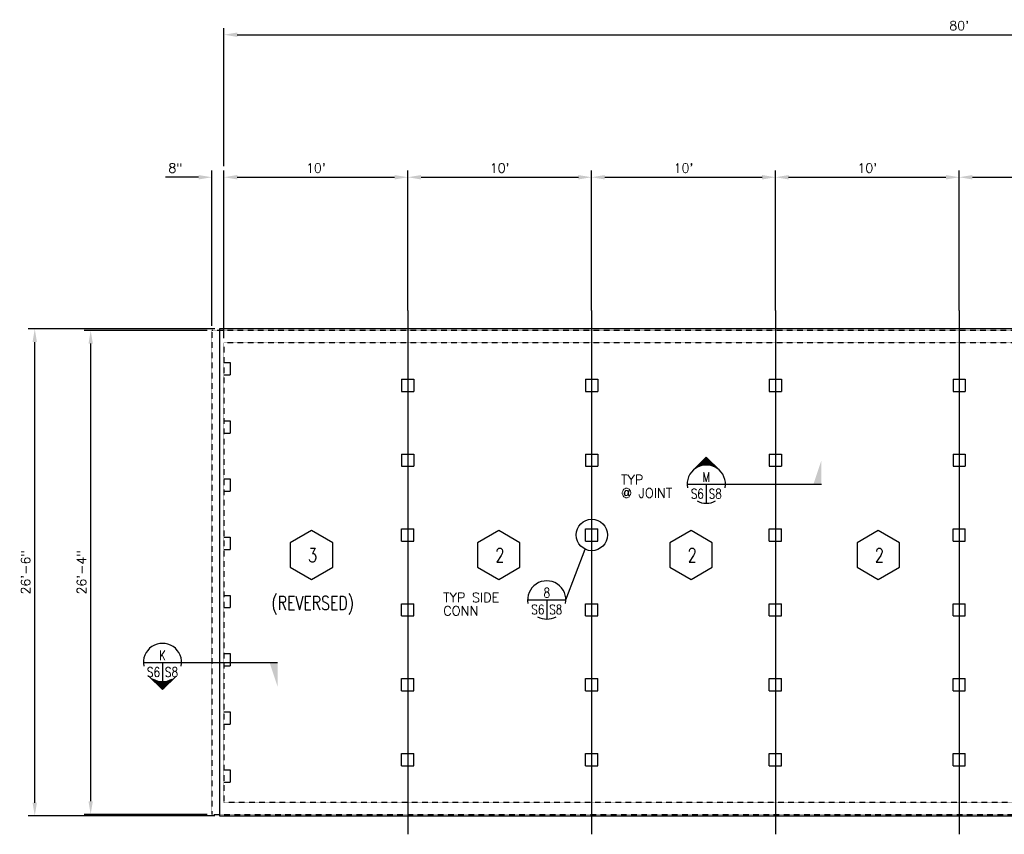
# Model space of a CAD drawing. Header units: inches. Extents: x 870 to 2160, y 2843 to 3530.
import ezdxf
from ezdxf.enums import TextEntityAlignment as Align

# ---------------------------------------------------------------- set-up
doc = ezdxf.new("R2010")
doc.units = ezdxf.units.IN
doc.header["$MEASUREMENT"] = 0
doc.linetypes.add('DASH4', pattern=[0.20500000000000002, 0.125, -0.08])
doc.layers.get('0').update_dxf_attribs({"linetype": 'CONTINUOUS'})
doc.layers.get('DEFPOINTS').update_dxf_attribs({"linetype": 'CONTINUOUS'})
for name, color, linetype in [('S-ANNO-DIMS', 2, 'CONTINUOUS'), ('S-ANNO-KEYN', 7, 'CONTINUOUS'), ('S-ANNO-SYMB', 2, 'CONTINUOUS'), ('S-FLOR-LW07', 6, 'CONTINUOUS'), ('S-PR-HIDDEN', 4, 'DASH4'), ('S-PR-ROOF-PANEL', 4, 'CONTINUOUS')]:
    doc.layers.add(name, color=color, linetype=linetype)
doc.styles.add('ROMANS', font='simplex.shx')
doc.styles.add('SIMPLEX', font='simplex.shx')
doc.styles.get("Standard").update_dxf_attribs({"font": 'simplex.shx'})
doc.styles.add('TIGHT', font='SIMPLEX', dxfattribs={"width": 0.85})
doc.dimstyles.new('DIM', dxfattribs={"dimscale": 48, "dimtxt": 0.125, "dimasz": 0.18, "dimexe": 0.09, "dimexo": 0.0625, "dimgap": 0.05, "dimtad": 1, "dimdec": 0, "dimzin": 0, "dimdsep": 46, "dimlunit": 4, "dimtxsty": 'SIMPLEX', "dimcen": 0.09, "dimadec": 0, "dimazin": 0, "dimtfac": 1, "dimtdec": 0, "dimtofl": 0, "dimtmove": 0, "dimatfit": 3, "dimfxl": 0, "dimfrac": 1, "dimtolj": 1, "dimtzin": 0, "dimarcsym": 0})

# ---------------------------------------------------------------- blocks, each defined once
blk = doc.blocks.new('DETTAG')
at = {"linetype": 'Continuous'}
blk.add_line((-0.25, 0), (0.25, 0), dxfattribs=at)
blk.add_line((0, 0), (0, -0.25))
for start, end in [(349.1930771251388, 190.8069228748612), (241.0449756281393, 298.9550243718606)]:
    blk.add_arc((0, 0), 0.25, start, end)
at = {"style": 'TIGHT', "width": 0.8}
blk.add_attdef('NO', text='', height=0.125, dxfattribs=at).set_placement((0, 0.03125), align=Align.CENTER)
blk.add_attdef('FROM', text='', height=0.125, dxfattribs=at).set_placement((-0.03125, -0.1875), align=Align.RIGHT)
blk.add_attdef('TO', (0.03125, -0.1875), '', height=0.125, dxfattribs=at)
blk = doc.blocks.new('ARROWUW')
for q in [(-0.1767766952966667, 0.1767766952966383), (0.1767766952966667, 0.1767766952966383)]:
    blk.add_line((0, 0.3535533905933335), q)
at = {"color": 0, "linetype": 'Continuous'}
for p, q in [((-0.09375600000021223, 0.2317537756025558), (-0.09375600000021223, 0.2597973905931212)), ((-0.07813100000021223, 0.2374774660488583), (-0.07813100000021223, 0.2754223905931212)), ((-0.06250600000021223, 0.2420599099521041), (-0.06250600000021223, 0.2910473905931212)), ((-0.04688100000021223, 0.2455650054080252), (-0.04688100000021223, 0.3066723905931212)), ((-0.03125600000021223, 0.2480384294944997), (-0.03125600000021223, 0.3222973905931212)), ((-0.01563100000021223, 0.249510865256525), (-0.01563100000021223, 0.3379223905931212)), ((-6.000000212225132e-06, 0.2500000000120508), (-6.000000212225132e-06, 0.3535473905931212)), ((0.01561899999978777, 0.2495116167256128), (0.01561899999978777, 0.3379343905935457)), ((0.03124399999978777, 0.2480399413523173), (0.03124399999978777, 0.3223093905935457)), ((0.04686899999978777, 0.2455672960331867), (0.04686899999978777, 0.3066843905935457)), ((0.06249399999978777, 0.242063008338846), (0.06249399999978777, 0.2910593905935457)), ((0.07811899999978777, 0.2374814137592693), (0.07811899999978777, 0.2754343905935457)), ((0.09374399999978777, 0.2317586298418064), (0.09374399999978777, 0.2598093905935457)), ((-0.1718810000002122, 0.1815404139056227), (-0.1718810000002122, 0.1816723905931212)), ((-0.1562560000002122, 0.1951513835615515), (-0.1562560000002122, 0.1972973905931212)), ((-0.1406310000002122, 0.2066952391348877), (-0.1406310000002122, 0.2129223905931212)), ((-0.1250060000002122, 0.2165028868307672), (-0.1250060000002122, 0.2285473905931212)), ((-0.1093810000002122, 0.2248016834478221), (-0.1093810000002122, 0.2441723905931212)), ((0.1093689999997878, 0.2248075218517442), (0.1093689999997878, 0.2441843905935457)), ((0.1249939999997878, 0.2165098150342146), (0.1249939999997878, 0.2285593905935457)), ((0.1406189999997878, 0.206703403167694), (0.1406189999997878, 0.2129343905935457)), ((0.1562439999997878, 0.195160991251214), (0.1562439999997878, 0.1973093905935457)), ((0.1718689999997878, 0.1815517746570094), (0.1718689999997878, 0.1816843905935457))]:
    blk.add_line(p, q, dxfattribs=at)
blk = doc.blocks.new('POINT')
blk.add_solid([(0.3125, -7.999999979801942e-06), (0, 0.1035453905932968), (0, 0)])
blk = doc.blocks.new('*D8')
at = {"layer": 'DEFPOINTS', "color": 0, "linetype": 'Continuous'}
for p in [(1003.853535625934, 3426.720147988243), (995.8535356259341, 3326.700608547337), (1003.853535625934, 3318.704546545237)]:
    blk.add_point(p, dxfattribs=at)
at = {"layer": 'S-ANNO-DIMS', "color": 0, "linetype": 'Continuous', "lineweight": -2}
for p, q in [((987.2135356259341, 3426.720147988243), (965.7735356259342, 3426.720147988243)), ((995.8535356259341, 3329.700608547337), (995.8535356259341, 3431.040147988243)), ((1003.853535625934, 3321.704546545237), (1003.853535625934, 3431.040147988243)), ((1012.493535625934, 3426.720147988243), (1021.133535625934, 3426.720147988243))]:
    blk.add_line(p, q, dxfattribs=at)
at = {"layer": 'S-ANNO-DIMS', "color": 0, "linetype": 'Continuous'}
for points in [[(987.2135356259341, 3428.160147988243), (987.2135356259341, 3425.280147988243), (995.8535356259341, 3426.720147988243)], [(1012.493535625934, 3428.160147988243), (1012.493535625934, 3425.280147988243), (1003.853535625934, 3426.720147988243)]]:
    blk.add_solid(points, dxfattribs=at)
at = {"layer": 'S-ANNO-DIMS', "color": 0, "linetype": 'Continuous', "insert": (972.1735356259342, 3432.691576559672), "char_height": 6, "attachment_point": 5, "style": 'SIMPLEX'}
blk.add_mtext('\\A1;8"', dxfattribs=at)
blk = doc.blocks.new('*D9')
at = {"layer": 'DEFPOINTS', "color": 0, "linetype": 'Continuous'}
for p in [(1123.853536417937, 3426.720147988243), (1003.853535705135, 3336.693695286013), (1123.853536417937, 3336.696672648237)]:
    blk.add_point(p, dxfattribs=at)
at = {"layer": 'S-ANNO-DIMS', "color": 0, "linetype": 'Continuous', "lineweight": -2}
for p, q in [((1003.853535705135, 3339.693695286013), (1003.853535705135, 3431.040147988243)), ((1012.493535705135, 3426.720147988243), (1115.213536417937, 3426.720147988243)), ((1123.853536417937, 3339.696672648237), (1123.853536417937, 3431.040147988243))]:
    blk.add_line(p, q, dxfattribs=at)
at = {"layer": 'S-ANNO-DIMS', "color": 0, "linetype": 'Continuous'}
for points in [[(1012.493535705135, 3428.160147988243), (1012.493535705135, 3425.280147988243), (1003.853535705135, 3426.720147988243)], [(1115.213536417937, 3428.160147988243), (1115.213536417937, 3425.280147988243), (1123.853536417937, 3426.720147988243)]]:
    blk.add_solid(points, dxfattribs=at)
at = {"layer": 'S-ANNO-DIMS', "color": 0, "linetype": 'Continuous', "insert": (1063.853536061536, 3432.691576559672), "char_height": 6, "attachment_point": 5, "style": 'SIMPLEX'}
blk.add_mtext("\\A1;10'", dxfattribs=at)
blk = doc.blocks.new('*D10')
at = {"layer": 'DEFPOINTS', "color": 0, "linetype": 'Continuous'}
for p in [(1243.853537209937, 3426.720147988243), (1123.853536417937, 3336.696672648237), (1243.853537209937, 3336.696672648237)]:
    blk.add_point(p, dxfattribs=at)
at = {"layer": 'S-ANNO-DIMS', "color": 0, "linetype": 'Continuous', "lineweight": -2}
for p, q in [((1123.853536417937, 3339.696672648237), (1123.853536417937, 3431.040147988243)), ((1132.493536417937, 3426.720147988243), (1235.213537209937, 3426.720147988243)), ((1243.853537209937, 3339.696672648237), (1243.853537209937, 3431.040147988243))]:
    blk.add_line(p, q, dxfattribs=at)
at = {"layer": 'S-ANNO-DIMS', "color": 0, "linetype": 'Continuous'}
for points in [[(1132.493536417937, 3428.160147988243), (1132.493536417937, 3425.280147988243), (1123.853536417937, 3426.720147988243)], [(1235.213537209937, 3428.160147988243), (1235.213537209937, 3425.280147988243), (1243.853537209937, 3426.720147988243)]]:
    blk.add_solid(points, dxfattribs=at)
at = {"layer": 'S-ANNO-DIMS', "color": 0, "linetype": 'Continuous', "insert": (1183.853536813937, 3432.691576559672), "char_height": 6, "attachment_point": 5, "style": 'SIMPLEX'}
blk.add_mtext("\\A1;10'", dxfattribs=at)
blk = doc.blocks.new('*D11')
at = {"layer": 'DEFPOINTS', "color": 0, "linetype": 'Continuous'}
for p in [(1363.853538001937, 3426.720147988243), (1243.853537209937, 3336.696672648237), (1363.853538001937, 3336.696672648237)]:
    blk.add_point(p, dxfattribs=at)
at = {"layer": 'S-ANNO-DIMS', "color": 0, "linetype": 'Continuous', "lineweight": -2}
for p, q in [((1243.853537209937, 3339.696672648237), (1243.853537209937, 3431.040147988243)), ((1252.493537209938, 3426.720147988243), (1355.213538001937, 3426.720147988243)), ((1363.853538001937, 3339.696672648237), (1363.853538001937, 3431.040147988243))]:
    blk.add_line(p, q, dxfattribs=at)
at = {"layer": 'S-ANNO-DIMS', "color": 0, "linetype": 'Continuous'}
for points in [[(1252.493537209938, 3428.160147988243), (1252.493537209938, 3425.280147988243), (1243.853537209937, 3426.720147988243)], [(1355.213538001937, 3428.160147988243), (1355.213538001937, 3425.280147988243), (1363.853538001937, 3426.720147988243)]]:
    blk.add_solid(points, dxfattribs=at)
at = {"layer": 'S-ANNO-DIMS', "color": 0, "linetype": 'Continuous', "insert": (1303.853537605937, 3432.691576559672), "char_height": 6, "attachment_point": 5, "style": 'SIMPLEX'}
blk.add_mtext("\\A1;10'", dxfattribs=at)
blk = doc.blocks.new('*D12')
at = {"layer": 'DEFPOINTS', "color": 0, "linetype": 'Continuous'}
for p in [(1483.853538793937, 3426.720147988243), (1363.853538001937, 3336.696672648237), (1483.853538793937, 3336.696672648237)]:
    blk.add_point(p, dxfattribs=at)
at = {"layer": 'S-ANNO-DIMS', "color": 0, "linetype": 'Continuous', "lineweight": -2}
for p, q in [((1363.853538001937, 3339.696672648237), (1363.853538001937, 3431.040147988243)), ((1372.493538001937, 3426.720147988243), (1475.213538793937, 3426.720147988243)), ((1483.853538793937, 3339.696672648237), (1483.853538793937, 3431.040147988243))]:
    blk.add_line(p, q, dxfattribs=at)
at = {"layer": 'S-ANNO-DIMS', "color": 0, "linetype": 'Continuous'}
for points in [[(1372.493538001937, 3428.160147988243), (1372.493538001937, 3425.280147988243), (1363.853538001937, 3426.720147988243)], [(1475.213538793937, 3428.160147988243), (1475.213538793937, 3425.280147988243), (1483.853538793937, 3426.720147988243)]]:
    blk.add_solid(points, dxfattribs=at)
at = {"layer": 'S-ANNO-DIMS', "color": 0, "linetype": 'Continuous', "insert": (1423.853538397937, 3432.691576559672), "char_height": 6, "attachment_point": 5, "style": 'SIMPLEX'}
blk.add_mtext("\\A1;10'", dxfattribs=at)
blk = doc.blocks.new('*D13')
at = {"layer": 'DEFPOINTS', "color": 0, "linetype": 'Continuous'}
for p in [(1603.853539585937, 3426.720147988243), (1483.853538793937, 3336.696672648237), (1603.853539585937, 3336.696672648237)]:
    blk.add_point(p, dxfattribs=at)
at = {"layer": 'S-ANNO-DIMS', "color": 0, "linetype": 'Continuous', "lineweight": -2}
for p, q in [((1483.853538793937, 3339.696672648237), (1483.853538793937, 3431.040147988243)), ((1492.493538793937, 3426.720147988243), (1595.213539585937, 3426.720147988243)), ((1603.853539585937, 3339.696672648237), (1603.853539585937, 3431.040147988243))]:
    blk.add_line(p, q, dxfattribs=at)
at = {"layer": 'S-ANNO-DIMS', "color": 0, "linetype": 'Continuous'}
for points in [[(1492.493538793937, 3428.160147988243), (1492.493538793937, 3425.280147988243), (1483.853538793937, 3426.720147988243)], [(1595.213539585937, 3428.160147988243), (1595.213539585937, 3425.280147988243), (1603.853539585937, 3426.720147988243)]]:
    blk.add_solid(points, dxfattribs=at)
at = {"layer": 'S-ANNO-DIMS', "color": 0, "linetype": 'Continuous', "insert": (1543.853539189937, 3432.691576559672), "char_height": 6, "attachment_point": 5, "style": 'SIMPLEX'}
blk.add_mtext("\\A1;10'", dxfattribs=at)
blk = doc.blocks.new('*D21')
at = {"layer": 'DEFPOINTS', "color": 0, "linetype": 'Continuous'}
for p in [(916.8182268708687, 3326.700608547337), (995.8535356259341, 3326.700608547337), (995.8535356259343, 3010.700608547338)]:
    blk.add_point(p, dxfattribs=at)
at = {"layer": 'S-ANNO-DIMS', "color": 0, "linetype": 'Continuous', "lineweight": -2}
for p, q in [((992.8535356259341, 3326.700608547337), (912.4982268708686, 3326.700608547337)), ((916.8182268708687, 3019.340608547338), (916.8182268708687, 3318.060608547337)), ((992.8535356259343, 3010.700608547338), (912.4982268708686, 3010.700608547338))]:
    blk.add_line(p, q, dxfattribs=at)
at = {"layer": 'S-ANNO-DIMS', "color": 0, "linetype": 'Continuous'}
for points in [[(915.3782268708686, 3318.060608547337), (918.2582268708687, 3318.060608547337), (916.8182268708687, 3326.700608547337)], [(915.3782268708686, 3019.340608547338), (918.2582268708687, 3019.340608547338), (916.8182268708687, 3010.700608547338)]]:
    blk.add_solid(points, dxfattribs=at)
at = {"layer": 'S-ANNO-DIMS', "color": 0, "linetype": 'Continuous', "insert": (910.8467982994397, 3168.700608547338), "char_height": 6, "attachment_point": 5, "rotation": 90, "style": 'SIMPLEX'}
blk.add_mtext('\\A1;26\'-4"', dxfattribs=at)
blk = doc.blocks.new('*D23')
at = {"layer": 'DEFPOINTS', "color": 0, "linetype": 'Continuous'}
for p in [(1963.858463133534, 3519.760424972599), (1963.858463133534, 3486.328229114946), (1003.853535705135, 3431.040147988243)]:
    blk.add_point(p, dxfattribs=at)
at = {"layer": 'S-ANNO-DIMS', "color": 0, "linetype": 'Continuous', "lineweight": -2}
for p, q in [((1003.853535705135, 3434.040147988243), (1003.853535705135, 3524.080424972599)), ((1963.858463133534, 3489.328229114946), (1963.858463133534, 3524.080424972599)), ((1012.493535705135, 3519.760424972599), (1955.218463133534, 3519.760424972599))]:
    blk.add_line(p, q, dxfattribs=at)
at = {"layer": 'S-ANNO-DIMS', "color": 0, "linetype": 'Continuous'}
for points in [[(1012.493535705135, 3521.200424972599), (1012.493535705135, 3518.320424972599), (1003.853535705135, 3519.760424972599)], [(1955.218463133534, 3521.200424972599), (1955.218463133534, 3518.320424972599), (1963.858463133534, 3519.760424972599)]]:
    blk.add_solid(points, dxfattribs=at)
at = {"layer": 'S-ANNO-DIMS', "color": 0, "linetype": 'Continuous', "insert": (1483.855999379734, 3525.731853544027), "char_height": 6, "attachment_point": 5, "style": 'SIMPLEX'}
blk.add_mtext("\\A1;80'", dxfattribs=at)
blk = doc.blocks.new('*D33')
at = {"layer": 'DEFPOINTS', "color": 0, "linetype": 'Continuous'}
for p in [(880.2982017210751, 3327.700608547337), (1000.853535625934, 3327.700608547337), (1000.853535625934, 3009.700608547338)]:
    blk.add_point(p, dxfattribs=at)
at = {"layer": 'S-ANNO-DIMS', "color": 0, "linetype": 'Continuous', "lineweight": -2}
for p, q in [((997.8535356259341, 3327.700608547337), (875.978201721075, 3327.700608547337)), ((880.2982017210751, 3018.340608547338), (880.2982017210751, 3319.060608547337)), ((997.853535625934, 3009.700608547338), (875.978201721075, 3009.700608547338))]:
    blk.add_line(p, q, dxfattribs=at)
at = {"layer": 'S-ANNO-DIMS', "color": 0, "linetype": 'Continuous'}
for points in [[(878.858201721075, 3319.060608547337), (881.7382017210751, 3319.060608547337), (880.2982017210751, 3327.700608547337)], [(878.858201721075, 3018.340608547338), (881.7382017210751, 3018.340608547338), (880.2982017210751, 3009.700608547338)]]:
    blk.add_solid(points, dxfattribs=at)
at = {"layer": 'S-ANNO-DIMS', "color": 0, "linetype": 'Continuous', "insert": (874.3267731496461, 3168.700608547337), "char_height": 6, "attachment_point": 5, "rotation": 90, "style": 'SIMPLEX'}
blk.add_mtext('\\A1;26\'-6"', dxfattribs=at)

msp = doc.modelspace()

# ---------------------------------------------------------------- linework, layer by layer
at = {"layer": 'S-ANNO-KEYN'}
msp.add_line((1227.08564695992, 3150.725193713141), (1239.655369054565, 3183.863433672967), dxfattribs=at)
for points in [[(1331.246159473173, 3226.313300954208), (1393.871159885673, 3226.313300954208)], [(976.1960737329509, 3109.873107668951), (1038.821074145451, 3109.873107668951)]]:
    msp.add_lwpolyline(points, dxfattribs=at)
msp.add_circle((1243.99939189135, 3193.138108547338), 10.24158817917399, dxfattribs=at)
at = {"layer": 'S-ANNO-SYMB', "color": 6, "linetype": 'Continuous'}
for points in [[(1060.987270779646, 3164.132427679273), (1074.821984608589, 3172.119903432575), (1074.821984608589, 3188.094854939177), (1060.987270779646, 3196.082330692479), (1047.152556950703, 3188.094854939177), (1047.152556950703, 3172.119903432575)], [(1183.227981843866, 3164.132427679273), (1197.062695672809, 3172.119903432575), (1197.062695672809, 3188.094854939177), (1183.227981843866, 3196.082330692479), (1169.393268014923, 3188.094854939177), (1169.393268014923, 3172.119903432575)], [(1308.772491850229, 3164.132427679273), (1322.607205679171, 3172.119903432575), (1322.607205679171, 3188.094854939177), (1308.772491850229, 3196.082330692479), (1294.937778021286, 3188.094854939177), (1294.937778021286, 3172.119903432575)], [(1431.013202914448, 3164.132427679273), (1444.847916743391, 3172.119903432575), (1444.847916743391, 3188.094854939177), (1431.013202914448, 3196.082330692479), (1417.178489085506, 3188.094854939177), (1417.178489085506, 3172.119903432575)]]:
    msp.add_lwpolyline(points, close=True, dxfattribs=at)
at = {"layer": 'S-FLOR-LW07', "color": 2, "linetype": 'Continuous'}
for p, q in [((1123.853536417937, 3339.696672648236), (1123.853536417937, 2997.704544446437)), ((1243.853537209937, 3339.696672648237), (1243.853537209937, 2997.704544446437)), ((1363.853538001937, 3339.696672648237), (1363.853538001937, 2997.704544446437)), ((1483.853538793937, 3339.696672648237), (1483.853538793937, 2997.704544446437)), ((1003.853535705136, 3305.700608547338), (1007.853537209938, 3305.700608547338)), ((1007.853537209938, 3305.700608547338), (1007.853537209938, 3297.700608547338)), ((1003.853535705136, 3297.700608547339), (1007.853537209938, 3297.700608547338)), ((1119.853537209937, 3294.888108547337), (1127.853537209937, 3294.888108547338)), ((1119.853537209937, 3294.888108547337), (1119.853537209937, 3286.888108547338)), ((1127.853537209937, 3294.888108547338), (1127.853537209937, 3286.888108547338)), ((1239.853538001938, 3294.888108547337), (1247.853538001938, 3294.888108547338)), ((1239.853538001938, 3294.888108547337), (1239.853538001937, 3286.888108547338)), ((1247.853538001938, 3294.888108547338), (1247.853538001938, 3286.888108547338)), ((1359.853538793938, 3294.888108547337), (1367.853538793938, 3294.888108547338)), ((1359.853538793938, 3294.888108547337), (1359.853538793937, 3286.888108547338)), ((1367.853538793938, 3294.888108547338), (1367.853538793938, 3286.888108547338)), ((1479.853539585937, 3294.888108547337), (1487.853539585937, 3294.888108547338)), ((1479.853539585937, 3294.888108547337), (1479.853539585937, 3286.888108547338)), ((1487.853539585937, 3294.888108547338), (1487.853539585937, 3286.888108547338)), ((1119.853537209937, 3286.888108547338), (1127.853537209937, 3286.888108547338)), ((1239.853538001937, 3286.888108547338), (1247.853538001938, 3286.888108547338)), ((1359.853538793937, 3286.888108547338), (1367.853538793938, 3286.888108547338)), ((1479.853539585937, 3286.888108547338), (1487.853539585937, 3286.888108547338)), ((1003.853535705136, 3267.700608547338), (1007.853537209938, 3267.700608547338)), ((1007.853537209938, 3267.700608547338), (1007.853537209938, 3259.700608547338)), ((1003.853535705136, 3259.700608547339), (1007.853537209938, 3259.700608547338)), ((1119.853537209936, 3246.013108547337), (1127.853537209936, 3246.013108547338)), ((1119.853537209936, 3246.013108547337), (1119.853537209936, 3238.013108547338)), ((1127.853537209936, 3246.013108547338), (1127.853537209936, 3238.013108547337)), ((1239.853538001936, 3246.013108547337), (1247.853538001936, 3246.013108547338)), ((1239.853538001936, 3246.013108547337), (1239.853538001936, 3238.013108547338)), ((1247.853538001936, 3246.013108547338), (1247.853538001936, 3238.013108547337)), ((1359.853538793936, 3246.013108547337), (1367.853538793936, 3246.013108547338)), ((1359.853538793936, 3246.013108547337), (1359.853538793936, 3238.013108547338)), ((1367.853538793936, 3246.013108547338), (1367.853538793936, 3238.013108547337)), ((1479.853539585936, 3246.013108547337), (1487.853539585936, 3246.013108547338)), ((1479.853539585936, 3246.013108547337), (1479.853539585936, 3238.013108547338)), ((1487.853539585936, 3246.013108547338), (1487.853539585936, 3238.013108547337)), ((1119.853537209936, 3238.013108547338), (1127.853537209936, 3238.013108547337)), ((1239.853538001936, 3238.013108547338), (1247.853538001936, 3238.013108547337)), ((1359.853538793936, 3238.013108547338), (1367.853538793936, 3238.013108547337)), ((1479.853539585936, 3238.013108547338), (1487.853539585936, 3238.013108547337)), ((1003.853535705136, 3229.700608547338), (1007.853537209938, 3229.700608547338)), ((1007.853537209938, 3229.700608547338), (1007.853537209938, 3221.700608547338)), ((1003.853535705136, 3221.700608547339), (1007.853537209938, 3221.700608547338)), ((1119.853537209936, 3197.138108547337), (1127.853537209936, 3197.138108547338)), ((1119.853537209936, 3189.138108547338), (1119.853537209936, 3197.138108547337)), ((1127.853537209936, 3189.138108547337), (1127.853537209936, 3197.138108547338)), ((1239.853538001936, 3197.138108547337), (1247.853538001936, 3197.138108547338)), ((1239.853538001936, 3189.138108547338), (1239.853538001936, 3197.138108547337)), ((1247.853538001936, 3189.138108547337), (1247.853538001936, 3197.138108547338)), ((1359.853538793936, 3197.138108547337), (1367.853538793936, 3197.138108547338)), ((1359.853538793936, 3189.138108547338), (1359.853538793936, 3197.138108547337)), ((1367.853538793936, 3189.138108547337), (1367.853538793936, 3197.138108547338)), ((1479.853539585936, 3197.138108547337), (1487.853539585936, 3197.138108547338)), ((1479.853539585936, 3189.138108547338), (1479.853539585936, 3197.138108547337)), ((1487.853539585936, 3189.138108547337), (1487.853539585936, 3197.138108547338)), ((1003.853535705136, 3191.700608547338), (1007.853537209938, 3191.700608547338)), ((1007.853537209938, 3191.700608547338), (1007.853537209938, 3183.700608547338)), ((1119.853537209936, 3189.138108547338), (1127.853537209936, 3189.138108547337)), ((1239.853538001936, 3189.138108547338), (1247.853538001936, 3189.138108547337)), ((1359.853538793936, 3189.138108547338), (1367.853538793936, 3189.138108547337)), ((1479.853539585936, 3189.138108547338), (1487.853539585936, 3189.138108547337)), ((1003.853535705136, 3183.700608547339), (1007.853537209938, 3183.700608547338)), ((1003.853535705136, 3153.700608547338), (1007.853537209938, 3153.700608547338)), ((1007.853537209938, 3153.700608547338), (1007.853537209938, 3145.700608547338)), ((1003.853535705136, 3145.700608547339), (1007.853537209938, 3145.700608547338)), ((1119.853537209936, 3148.263108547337), (1127.853537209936, 3148.263108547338)), ((1119.853537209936, 3140.263108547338), (1119.853537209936, 3148.263108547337)), ((1127.853537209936, 3140.263108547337), (1127.853537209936, 3148.263108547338)), ((1239.853538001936, 3148.263108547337), (1247.853538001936, 3148.263108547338)), ((1239.853538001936, 3140.263108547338), (1239.853538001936, 3148.263108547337)), ((1247.853538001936, 3140.263108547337), (1247.853538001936, 3148.263108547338)), ((1359.853538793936, 3148.263108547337), (1367.853538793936, 3148.263108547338)), ((1359.853538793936, 3140.263108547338), (1359.853538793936, 3148.263108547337)), ((1367.853538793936, 3140.263108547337), (1367.853538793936, 3148.263108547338)), ((1479.853539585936, 3148.263108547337), (1487.853539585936, 3148.263108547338)), ((1479.853539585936, 3140.263108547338), (1479.853539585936, 3148.263108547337)), ((1487.853539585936, 3140.263108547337), (1487.853539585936, 3148.263108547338)), ((1119.853537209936, 3140.263108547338), (1127.853537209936, 3140.263108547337)), ((1239.853538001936, 3140.263108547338), (1247.853538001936, 3140.263108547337)), ((1359.853538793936, 3140.263108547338), (1367.853538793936, 3140.263108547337)), ((1479.853539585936, 3140.263108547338), (1487.853539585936, 3140.263108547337)), ((1003.853535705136, 3115.700608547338), (1007.853537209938, 3115.700608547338)), ((1007.853537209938, 3115.700608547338), (1007.853537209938, 3107.700608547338)), ((1003.853535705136, 3107.700608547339), (1007.853537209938, 3107.700608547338)), ((1119.853537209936, 3099.388108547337), (1127.853537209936, 3099.388108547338)), ((1119.853537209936, 3091.388108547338), (1119.853537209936, 3099.388108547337)), ((1127.853537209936, 3091.388108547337), (1127.853537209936, 3099.388108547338)), ((1239.853538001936, 3099.388108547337), (1247.853538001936, 3099.388108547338)), ((1239.853538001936, 3091.388108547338), (1239.853538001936, 3099.388108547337)), ((1247.853538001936, 3091.388108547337), (1247.853538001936, 3099.388108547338)), ((1359.853538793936, 3099.388108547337), (1367.853538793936, 3099.388108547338)), ((1359.853538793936, 3091.388108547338), (1359.853538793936, 3099.388108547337)), ((1367.853538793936, 3091.388108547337), (1367.853538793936, 3099.388108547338)), ((1479.853539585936, 3099.388108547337), (1487.853539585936, 3099.388108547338)), ((1479.853539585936, 3091.388108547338), (1479.853539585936, 3099.388108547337)), ((1487.853539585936, 3091.388108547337), (1487.853539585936, 3099.388108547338)), ((1119.853537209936, 3091.388108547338), (1127.853537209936, 3091.388108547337)), ((1239.853538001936, 3091.388108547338), (1247.853538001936, 3091.388108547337)), ((1359.853538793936, 3091.388108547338), (1367.853538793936, 3091.388108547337)), ((1479.853539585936, 3091.388108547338), (1487.853539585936, 3091.388108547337)), ((1003.853535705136, 3077.700608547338), (1007.853537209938, 3077.700608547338)), ((1007.853537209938, 3077.700608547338), (1007.853537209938, 3069.700608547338)), ((1003.853535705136, 3069.700608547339), (1007.853537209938, 3069.700608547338)), ((1119.853537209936, 3050.513108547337), (1127.853537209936, 3050.513108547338)), ((1119.853537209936, 3042.513108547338), (1119.853537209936, 3050.513108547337)), ((1127.853537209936, 3042.513108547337), (1127.853537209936, 3050.513108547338)), ((1239.853538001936, 3050.513108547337), (1247.853538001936, 3050.513108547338)), ((1239.853538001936, 3042.513108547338), (1239.853538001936, 3050.513108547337)), ((1247.853538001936, 3042.513108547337), (1247.853538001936, 3050.513108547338)), ((1359.853538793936, 3050.513108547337), (1367.853538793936, 3050.513108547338)), ((1359.853538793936, 3042.513108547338), (1359.853538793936, 3050.513108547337)), ((1367.853538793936, 3042.513108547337), (1367.853538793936, 3050.513108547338)), ((1479.853539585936, 3050.513108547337), (1487.853539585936, 3050.513108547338)), ((1479.853539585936, 3042.513108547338), (1479.853539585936, 3050.513108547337)), ((1487.853539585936, 3042.513108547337), (1487.853539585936, 3050.513108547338)), ((1119.853537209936, 3042.513108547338), (1127.853537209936, 3042.513108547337)), ((1239.853538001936, 3042.513108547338), (1247.853538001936, 3042.513108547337)), ((1359.853538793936, 3042.513108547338), (1367.853538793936, 3042.513108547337)), ((1479.853539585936, 3042.513108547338), (1487.853539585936, 3042.513108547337)), ((1003.853535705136, 3039.700608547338), (1007.853537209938, 3039.700608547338)), ((1007.853537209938, 3039.700608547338), (1007.853537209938, 3031.700608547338)), ((1003.853535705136, 3031.700608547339), (1007.853537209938, 3031.700608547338))]:
    msp.add_line(p, q, dxfattribs=at)
at = {"layer": 'S-PR-HIDDEN'}
for p, q in [((1963.858463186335, 3326.700608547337), (995.8535356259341, 3326.700608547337)), ((995.8535356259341, 3326.700608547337), (995.8535356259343, 3010.700608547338)), ((1963.858463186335, 3318.704546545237), (1003.853535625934, 3318.704546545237)), ((1003.853535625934, 3318.704546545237), (1003.853535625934, 3018.696670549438)), ((1003.853535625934, 3018.696670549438), (1963.858463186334, 3018.696670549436)), ((995.8535356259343, 3010.700608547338), (1963.858463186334, 3010.700608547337))]:
    msp.add_line(p, q, dxfattribs=at)
at = {"layer": 'S-PR-ROOF-PANEL'}
for p, q in [((1000.853535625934, 3327.700608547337), (1000.853535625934, 3009.700608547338)), ((1963.858463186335, 3327.700608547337), (1000.853535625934, 3327.700608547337)), ((1000.853535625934, 3009.700608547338), (1963.858463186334, 3009.700608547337))]:
    msp.add_line(p, q, dxfattribs=at)

# ---------------------------------------------------------------- block references
at = {"layer": 'S-ANNO-KEYN', "xscale": 50.00000033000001, "yscale": 50.00000033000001, "zscale": 50.00000033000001}
msp.add_blockref('ARROWUW', (1318.746159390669, 3226.313300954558), dxfattribs=at)
at = {"layer": 'S-ANNO-KEYN', "yscale": 50.00000033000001, "zscale": 50.00000033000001}
for name, p, xscale, rotation in [('POINT', (1393.871159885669, 3226.313300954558), 50.00000033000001, 90), ('POINT', (1038.821074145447, 3109.873107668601), -50.00000033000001, 90), ('ARROWUW', (963.6960736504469, 3109.8731076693), 50.00000033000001, 180)]:
    msp.add_blockref(name, p, dxfattribs=dict(at, xscale=xscale, rotation=rotation))
at = {"layer": 'S-ANNO-KEYN', "xscale": 50.00000033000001, "yscale": 50.00000033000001, "zscale": 50.00000033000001}
for p, values in [((1318.746159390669, 3226.313300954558), {'NO': 'M', 'FROM': 'S6', 'TO': 'S8'}), ((1214.58564687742, 3150.725193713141), {'NO': '8', 'FROM': 'S6', 'TO': 'S8'}), ((963.6960736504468, 3109.8731076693), {'NO': 'K', 'FROM': 'S6', 'TO': 'S8'})]:
    msp.add_blockref('DETTAG', p, dxfattribs=at).add_auto_attribs(values)

# ---------------------------------------------------------------- texts
at = {"layer": 'S-ANNO-KEYN', "style": 'ROMANS'}
for s, p in [('TYP', (1263.114606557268, 3226.207076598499)), ('@ JOINT', (1263.114606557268, 3217.462847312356)), ('TYP SIDE', (1146.974646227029, 3149.270550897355)), ('CONN', (1146.974646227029, 3140.526321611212))]:
    msp.add_text(s, height=6.151574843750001, dxfattribs=at).set_placement(p)
at = {"layer": 'S-ANNO-KEYN', "color": 6, "width": 0.75}
for s, p in [('3', (1061.732595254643, 3179.942708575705)), ('2', (1183.973306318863, 3179.942708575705)), ('2', (1309.517816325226, 3179.942708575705)), ('2', (1431.758527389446, 3179.942708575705)), ('(REVERSED)', (1061.732595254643, 3148.100904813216))]:
    msp.add_text(s, height=9, dxfattribs=at).set_placement(p, align=Align.MIDDLE)

# ---------------------------------------------------------------- dimensions: what is measured, and where the dimension line sits
at = {"layer": 'S-ANNO-DIMS', "linetype": 'Continuous'}
for base, p1, p2, picture, middle in [((1963.858463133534, 3519.760424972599), (1003.853535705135, 3431.040147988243), (1963.858463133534, 3486.328229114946), '*D23', (1483.855999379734, 3519.760424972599)), ((1003.853535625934, 3426.720147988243), (995.8535356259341, 3326.700608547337), (1003.853535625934, 3318.704546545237), '*D8', (972.1735356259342, 3426.720147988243))]:
    dim = msp.add_linear_dim(base=base, p1=p1, p2=p2, dimstyle='DIM', dxfattribs=at)
    dim.commit()
    dim.dimension.update_dxf_attribs({"geometry": picture, "text_midpoint": middle, "dimtype": 160})
for base, p1, p2, picture, middle in [((1123.853536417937, 3426.720147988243), (1003.853535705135, 3336.693695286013), (1123.853536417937, 3336.696672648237), '*D9', (1063.853536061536, 3432.691576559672)), ((1243.853537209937, 3426.720147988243), (1123.853536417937, 3336.696672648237), (1243.853537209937, 3336.696672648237), '*D10', (1183.853536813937, 3432.691576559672)), ((1363.853538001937, 3426.720147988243), (1243.853537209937, 3336.696672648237), (1363.853538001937, 3336.696672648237), '*D11', (1303.853537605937, 3432.691576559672)), ((1483.853538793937, 3426.720147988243), (1363.853538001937, 3336.696672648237), (1483.853538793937, 3336.696672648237), '*D12', (1423.853538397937, 3432.691576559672)), ((1603.853539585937, 3426.720147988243), (1483.853538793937, 3336.696672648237), (1603.853539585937, 3336.696672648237), '*D13', (1543.853539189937, 3432.691576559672))]:
    dim = msp.add_linear_dim(base=base, p1=p1, p2=p2, dimstyle='DIM', dxfattribs=at)
    dim.commit()
    dim.dimension.update_dxf_attribs({"geometry": picture, "text_midpoint": middle})
for base, p1, p2, picture, middle in [((880.2982017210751, 3327.700608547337), (1000.853535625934, 3009.700608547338), (1000.853535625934, 3327.700608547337), '*D33', (874.3267731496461, 3168.700608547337)), ((916.8182268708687, 3326.700608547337), (995.8535356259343, 3010.700608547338), (995.8535356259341, 3326.700608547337), '*D21', (910.8467982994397, 3168.700608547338))]:
    dim = msp.add_linear_dim(base=base, p1=p1, p2=p2, angle=90, dimstyle='DIM', dxfattribs=at)
    dim.commit()
    dim.dimension.update_dxf_attribs({"geometry": picture, "text_midpoint": middle})

doc.saveas('drawing.dxf')
